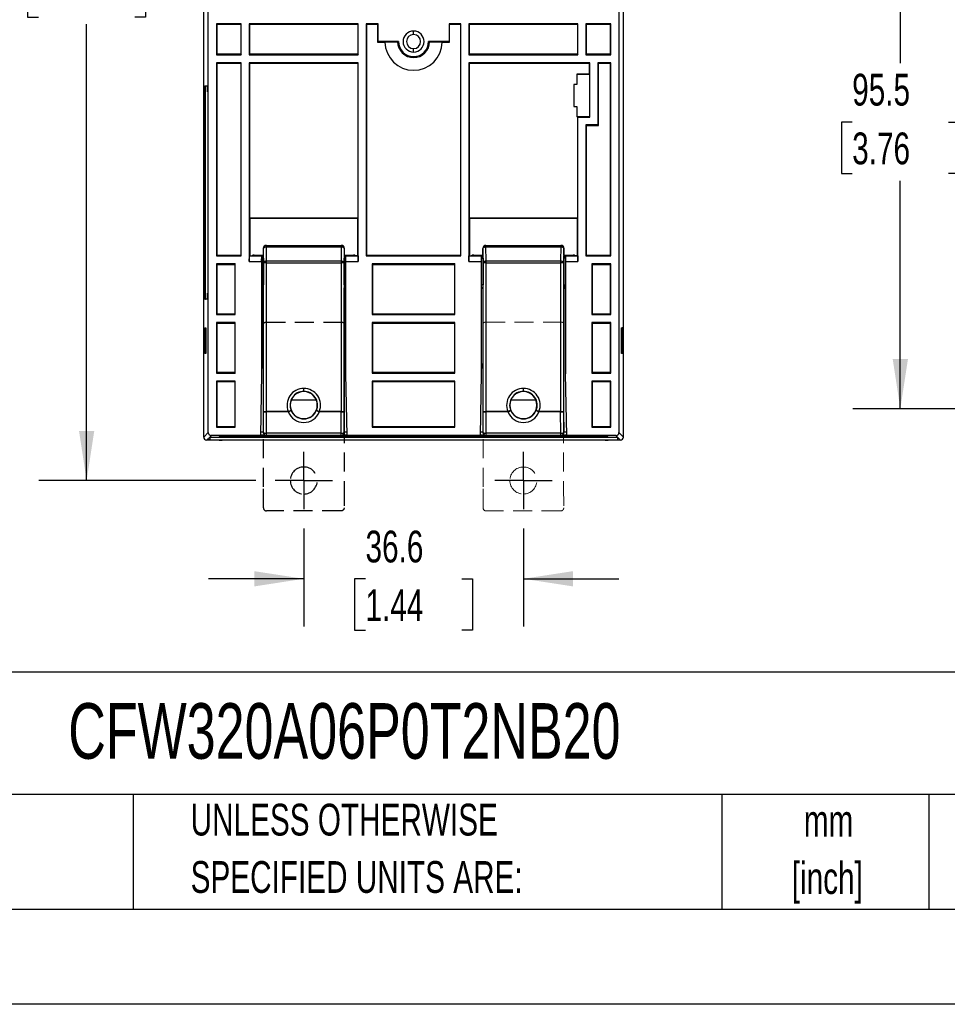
# Model space of a CAD drawing. Header units: millimetres. Extents: x 0 to 699, y 0 to 540.
# Tile 21 of 38: x 391 to 545, y 0 to 164. Entities that reach past the tile are written whole.
import ezdxf

# ---------------------------------------------------------------- set-up
doc = ezdxf.new("R2010")
doc.units = ezdxf.units.MM
doc.header["$LTSCALE"] = 2.5
doc.linetypes.add('CENTERX2', pattern=[20.32, 12.7, -2.54, 2.54, -2.54])
doc.linetypes.add('HIDDEN', pattern=[1.905, 1.27, -0.635])
doc.layers.add('CENTER', color=40, linetype='CENTERX2')
doc.layers.add('HIDDEN', color=102, linetype='HIDDEN')
doc.layers.add('DIMENSIONS', color=140, linetype='Continuous', lineweight=25)
doc.layers.add('TEXT', color=140, linetype='Continuous', lineweight=25)
doc.styles.add('SLDTEXTSTYLE0', font='TXT', dxfattribs={"width": 0.7})
doc.dimstyles.new('SLDDIMSTYLE0', dxfattribs={"dimtxt": 5.39502, "dimasz": 8.255, "dimexe": 0, "dimexo": 0.0625, "dimgap": 1.348755, "dimtad": 0, "dimtih": 1, "dimtoh": 1, "dimrnd": 1e-09, "dimzin": 12, "dimdsep": 46, "dimtxsty": 'SLDTEXTSTYLE0', "dimsah": 1, "dimcen": 0.09, "dimadec": 0, "dimazin": 3, "dimtfac": 1, "dimtofl": 0, "dimtmove": 0, "dimatfit": 3, "dimfxl": 0, "dimfrac": 2, "dimtolj": 1, "dimtzin": 12, "dimarcsym": 0})
doc.dimstyles.new('SLDDIMSTYLE1', dxfattribs={"dimtxt": 5.39502, "dimasz": 8.255, "dimexe": 0, "dimexo": 0.0625, "dimgap": 1.348755, "dimtad": 0, "dimtih": 1, "dimtoh": 1, "dimrnd": 1e-09, "dimzin": 12, "dimdsep": 46, "dimtxsty": 'SLDTEXTSTYLE0', "dimsah": 1, "dimcen": 0.09, "dimadec": 0, "dimazin": 3, "dimtfac": 1, "dimtmove": 0, "dimatfit": 0, "dimfxl": 0, "dimfrac": 2, "dimtolj": 1, "dimtzin": 12, "dimarcsym": 0})

# ---------------------------------------------------------------- blocks, each defined once
blk = doc.blocks.new('SW_NOTE_0_1')
at = {"layer": 'TEXT', "color": 0, "linetype": 'CENTERX2', "lineweight": 18, "char_height": 5.292, "attachment_point": 2, "style": 'SLDTEXTSTYLE0'}
for s, insert in [('mm', (7.11, 6.82)), ('[inch]', (6.9, -2.73))]:
    blk.add_mtext(s, dxfattribs=dict(at, insert=insert))
blk = doc.blocks.new('SW_NOTE_0_2')
at = {"layer": 'TEXT', "color": 0, "linetype": 'CENTERX2', "lineweight": 18, "char_height": 5.2917, "attachment_point": 1, "style": 'SLDTEXTSTYLE0'}
for s, insert in [('UNLESS OTHERWISE', (0, 6.82)), ('SPECIFIED UNITS ARE:', (0, -2.73))]:
    blk.add_mtext(s, dxfattribs=dict(at, insert=insert))
blk = doc.blocks.new('_D_11')
at = {"layer": 'DIMENSIONS'}
for p, q in [((437.87, 79.27), (437.87, 62.93)), ((474.47, 79.27), (474.47, 62.93)), ((437.87, 70.87), (422, 70.87)), ((448.16, 70.87), (446.35, 70.87)), ((446.35, 70.87), (446.35, 62.29)), ((464.19, 70.87), (466, 70.87)), ((466, 70.87), (466, 62.29)), ((474.47, 70.87), (490.35, 70.87)), ((446.35, 62.29), (448.16, 62.29)), ((466, 62.29), (464.19, 62.29))]:
    blk.add_line(p, q, dxfattribs=at)
for points in [[(437.87, 70.87), (429.62, 72.14), (429.62, 69.6)], [(474.47, 70.87), (482.73, 69.6), (482.73, 72.14)]]:
    blk.add_solid(points, dxfattribs=at)
at = {"layer": 'DIMENSIONS', "char_height": 5.292, "attachment_point": 1, "style": 'SLDTEXTSTYLE0'}
for s, insert in [('36.6', (448.16, 78.89)), ('1.44', (448.16, 69.11))]:
    blk.add_mtext(s, dxfattribs=dict(at, insert=insert))
blk = doc.blocks.new('_D_14')
at = {"layer": 'DIMENSIONS'}
for p, q in [((429.89, 258.74), (393.75, 258.74)), ((401.69, 258.74), (401.69, 182.77)), ((393.67, 172.99), (391.86, 172.99)), ((391.86, 172.99), (391.86, 164.42)), ((409.7, 172.99), (411.51, 172.99)), ((411.51, 172.99), (411.51, 164.42)), ((391.86, 164.42), (393.67, 164.42)), ((411.51, 164.42), (409.7, 164.42)), ((401.69, 87.24), (401.69, 163.21)), ((429.91, 87.24), (393.75, 87.24))]:
    blk.add_line(p, q, dxfattribs=at)
for points in [[(401.69, 258.74), (400.42, 250.49), (402.96, 250.49)], [(401.69, 87.24), (402.96, 95.49), (400.42, 95.49)]]:
    blk.add_solid(points, dxfattribs=at)
at = {"layer": 'DIMENSIONS', "char_height": 5.292, "attachment_point": 1, "style": 'SLDTEXTSTYLE0'}
for s, insert in [('171.5', (391.43, 181.02)), ('6.75', (393.67, 171.24))]:
    blk.add_mtext(s, dxfattribs=dict(at, insert=insert))
blk = doc.blocks.new('SW_CENTERMARKSYMBOL_7')
at = {"layer": 'CENTER', "color": 0}
for p, q in [((0, 2.54), (0, 4.79)), ((0, 0), (0, 2.54)), ((-2.54, 0), (-4.79, 0)), ((0, 0), (-2.54, 0)), ((0, 0), (0, -2.54)), ((0, 0), (2.54, 0)), ((2.54, 0), (4.79, 0)), ((0, -2.54), (0, -4.79))]:
    blk.add_line(p, q, dxfattribs=at)
blk = doc.blocks.new('SW_CENTERMARKSYMBOL_8')
at = {"layer": 'CENTER', "color": 0}
for p, q in [((0, 2.54), (0, 4.79)), ((0, 0), (0, 2.54)), ((-2.54, 0), (-4.79, 0)), ((0, 0), (-2.54, 0)), ((0, 0), (0, -2.54)), ((0, 0), (2.54, 0)), ((2.54, 0), (4.79, 0)), ((0, -2.54), (0, -4.79))]:
    blk.add_line(p, q, dxfattribs=at)
blk = doc.blocks.new('_D_17')
at = {"layer": 'DIMENSIONS'}
for p, q in [((552.71, 194.69), (529.34, 194.69)), ((537.28, 194.69), (537.28, 156.73)), ((529.26, 146.94), (527.45, 146.94)), ((527.45, 146.94), (527.45, 138.37)), ((545.29, 146.94), (547.11, 146.94)), ((547.11, 146.94), (547.11, 138.37)), ((527.45, 138.37), (529.26, 138.37)), ((547.11, 138.37), (545.29, 138.37)), ((537.28, 99.2), (537.28, 137.16)), ((552.3, 99.2), (529.34, 99.2))]:
    blk.add_line(p, q, dxfattribs=at)
for points in [[(537.28, 194.69), (536.01, 186.44), (538.55, 186.44)], [(537.28, 99.2), (538.55, 107.45), (536.01, 107.45)]]:
    blk.add_solid(points, dxfattribs=at)
at = {"layer": 'DIMENSIONS', "char_height": 5.292, "attachment_point": 1, "style": 'SLDTEXTSTYLE0'}
for s, insert in [('95.5', (529.26, 154.97)), ('3.76', (529.26, 145.19))]:
    blk.add_mtext(s, dxfattribs=dict(at, insert=insert))

msp = doc.modelspace()

# ---------------------------------------------------------------- linework, layer by layer
for p, q in [((421.205, 94.469), (421.205, 251.408)), ((491.144, 94.469), (491.144, 251.408)), ((421.965, 95.229), (421.965, 184.849)), ((490.385, 184.849), (490.385, 95.229)), ((427.462, 163.316), (423.334, 163.316)), ((423.334, 163.316), (423.334, 158.141)), ((423.334, 163.316), (423.421, 163.229)), ((423.421, 158.229), (423.421, 163.229)), ((423.421, 163.229), (427.375, 163.229)), ((427.375, 163.229), (427.462, 163.316)), ((427.375, 163.229), (427.375, 158.229)), ((427.462, 158.141), (427.462, 163.316)), ((446.962, 163.316), (428.788, 163.316)), ((428.788, 163.316), (428.788, 158.141)), ((428.788, 163.316), (428.875, 163.229)), ((428.875, 158.229), (428.875, 163.229)), ((428.875, 163.229), (446.875, 163.229)), ((446.875, 163.229), (446.962, 163.316)), ((446.875, 163.229), (446.875, 158.229)), ((446.962, 158.141), (446.962, 163.316)), ((448.288, 163.316), (448.288, 124.641)), ((450.262, 163.316), (448.288, 163.316)), ((448.375, 163.229), (448.288, 163.316)), ((448.375, 124.729), (448.375, 163.229)), ((448.375, 163.229), (450.175, 163.229)), ((450.175, 163.229), (450.262, 163.316)), ((450.175, 163.229), (450.175, 160.249)), ((450.262, 160.336), (450.262, 163.316)), ((464.062, 163.316), (462.088, 163.316)), ((462.088, 163.316), (462.088, 160.336)), ((462.175, 163.229), (462.088, 163.316)), ((462.175, 160.249), (462.175, 163.229)), ((462.175, 163.229), (463.975, 163.229)), ((463.975, 163.229), (464.062, 163.316)), ((463.975, 163.229), (463.975, 124.729)), ((464.062, 124.641), (464.062, 163.316)), ((465.388, 163.316), (465.388, 158.141)), ((483.562, 163.316), (465.388, 163.316)), ((465.475, 163.229), (465.388, 163.316)), ((465.475, 158.229), (465.475, 163.229)), ((465.475, 163.229), (483.475, 163.229)), ((483.475, 163.229), (483.562, 163.316)), ((483.475, 163.229), (483.475, 158.229)), ((483.562, 158.141), (483.562, 163.316)), ((484.888, 163.316), (484.888, 158.141)), ((489.016, 163.316), (484.888, 163.316)), ((484.975, 163.229), (484.888, 163.316)), ((484.975, 158.229), (484.975, 163.229)), ((484.975, 163.229), (488.929, 163.229)), ((488.929, 163.229), (489.016, 163.316)), ((488.929, 163.229), (488.929, 158.229)), ((489.016, 158.141), (489.016, 163.316)), ((456.175, 161.509), (456.175, 162.086)), ((450.175, 160.249), (450.262, 160.336)), ((450.175, 160.249), (451.4, 160.249)), ((453.675, 160.336), (450.262, 160.336)), ((451.4, 160.249), (453.5, 160.302)), ((453.5, 160.302), (453.675, 160.336)), ((456.175, 158.586), (456.175, 159.164)), ((462.088, 160.336), (458.675, 160.336)), ((458.85, 160.302), (458.675, 160.336)), ((458.85, 160.302), (460.95, 160.249)), ((460.95, 160.249), (462.175, 160.249)), ((462.175, 160.249), (462.088, 160.336)), ((423.421, 158.229), (423.334, 158.141)), ((423.334, 158.141), (427.462, 158.141)), ((427.375, 158.229), (423.421, 158.229)), ((427.375, 158.229), (427.462, 158.141)), ((428.875, 158.229), (428.788, 158.141)), ((428.788, 158.141), (446.962, 158.141)), ((446.875, 158.229), (428.875, 158.229)), ((446.875, 158.229), (446.962, 158.141)), ((465.388, 158.141), (465.475, 158.229)), ((465.388, 158.141), (483.562, 158.141)), ((483.475, 158.229), (465.475, 158.229)), ((483.475, 158.229), (483.562, 158.141)), ((484.888, 158.141), (484.975, 158.229)), ((484.888, 158.141), (489.016, 158.141)), ((488.929, 158.229), (484.975, 158.229)), ((488.929, 158.229), (489.016, 158.141)), ((427.462, 156.816), (423.334, 156.816)), ((423.334, 156.816), (423.334, 124.641)), ((423.334, 156.816), (423.421, 156.729)), ((423.421, 124.729), (423.421, 156.729)), ((423.421, 156.729), (427.375, 156.729)), ((427.375, 156.729), (427.462, 156.816)), ((427.375, 156.729), (427.375, 124.729)), ((427.462, 124.641), (427.462, 156.816)), ((446.962, 156.816), (428.788, 156.816)), ((428.788, 156.816), (428.788, 123.729)), ((428.875, 156.729), (428.788, 156.816)), ((428.875, 130.943), (428.875, 156.729)), ((428.875, 156.729), (446.875, 156.729)), ((446.875, 156.729), (446.962, 156.816)), ((446.875, 156.729), (446.875, 130.943)), ((446.962, 123.729), (446.962, 156.816)), ((485.562, 156.816), (465.388, 156.816)), ((465.388, 156.816), (465.388, 123.729)), ((465.475, 156.729), (465.388, 156.816)), ((465.475, 130.943), (465.475, 156.729)), ((465.475, 156.729), (485.475, 156.729)), ((485.475, 156.729), (485.562, 156.816)), ((485.475, 154.894), (485.475, 156.729)), ((485.562, 147.73), (485.562, 156.816)), ((489.016, 156.816), (486.888, 156.816)), ((486.888, 156.816), (486.888, 146.443)), ((486.975, 156.729), (486.888, 156.816)), ((486.975, 146.355), (486.975, 156.729)), ((486.975, 156.729), (488.929, 156.729)), ((488.929, 156.729), (489.016, 156.816)), ((488.929, 156.729), (488.929, 124.729)), ((489.016, 124.641), (489.016, 156.816)), ((485.475, 154.894), (483.349, 154.894)), ((483.349, 154.894), (483.349, 153.193)), ((483.351, 154.892), (483.349, 154.894)), ((483.351, 154.892), (483.351, 153.191)), ((483.351, 154.892), (485.473, 154.892)), ((485.473, 154.892), (485.475, 154.894)), ((485.473, 154.892), (485.473, 147.819)), ((421.377, 152.944), (421.888, 152.944)), ((421.377, 152.944), (421.504, 152.942)), ((421.504, 152.942), (421.888, 152.942)), ((483.349, 153.193), (482.888, 153.193)), ((482.888, 153.193), (482.888, 149.518)), ((482.89, 153.191), (482.888, 153.193)), ((482.89, 153.191), (482.89, 149.52)), ((483.351, 153.191), (482.89, 153.191)), ((483.349, 153.193), (483.351, 153.191)), ((421.369, 118.439), (421.369, 151.939)), ((421.369, 151.939), (421.496, 151.939)), ((421.496, 118.439), (421.496, 151.939)), ((421.897, 151.939), (421.897, 118.439)), ((482.888, 149.518), (482.89, 149.52)), ((482.888, 149.518), (483.349, 149.518)), ((482.89, 149.52), (483.351, 149.52)), ((483.351, 149.52), (483.349, 149.518)), ((483.349, 149.518), (483.349, 147.817)), ((483.351, 149.52), (483.351, 147.819)), ((483.349, 147.817), (483.351, 147.819)), ((483.475, 147.817), (483.349, 147.817)), ((485.473, 147.819), (483.351, 147.819)), ((483.475, 147.817), (483.475, 130.943)), ((483.562, 147.73), (483.475, 147.817)), ((483.562, 123.729), (483.562, 147.73)), ((483.562, 147.73), (485.562, 147.73)), ((485.562, 147.73), (485.473, 147.819)), ((484.888, 146.443), (484.888, 124.641)), ((486.888, 146.443), (484.888, 146.443)), ((484.975, 146.355), (484.888, 146.443)), ((484.975, 124.729), (484.975, 146.355)), ((484.975, 146.355), (486.975, 146.355)), ((486.975, 146.355), (486.888, 146.443)), ((428.877, 130.941), (428.875, 130.943)), ((446.875, 130.943), (428.875, 130.943)), ((428.877, 130.941), (428.877, 124.788)), ((428.877, 130.941), (446.873, 130.941)), ((446.875, 130.943), (446.873, 130.941)), ((446.873, 124.788), (446.873, 130.941)), ((465.477, 130.941), (465.475, 130.943)), ((483.475, 130.943), (465.475, 130.943)), ((465.477, 130.941), (465.477, 124.788)), ((465.477, 130.941), (483.473, 130.941)), ((483.475, 130.943), (483.473, 130.941)), ((483.473, 124.788), (483.473, 130.941)), ((431.615, 126.386), (431.638, 126.364)), ((431.615, 126.386), (444.135, 126.386)), ((431.638, 126.364), (431.638, 126.178)), ((431.638, 126.364), (444.112, 126.364)), ((444.135, 126.386), (444.112, 126.364)), ((444.112, 126.364), (444.112, 126.178)), ((468.215, 126.386), (468.238, 126.364)), ((468.215, 126.386), (480.735, 126.386)), ((468.238, 126.364), (468.238, 126.178)), ((468.238, 126.364), (480.712, 126.364)), ((480.735, 126.386), (480.712, 126.364)), ((480.712, 126.364), (480.712, 126.178)), ((423.421, 124.729), (423.334, 124.641)), ((423.334, 124.641), (427.462, 124.641)), ((427.375, 124.729), (423.421, 124.729)), ((427.375, 124.729), (427.462, 124.641)), ((428.788, 123.729), (428.804, 124.658)), ((428.804, 124.658), (428.846, 124.7)), ((428.804, 124.658), (430.861, 124.658)), ((428.846, 124.758), (428.877, 124.788)), ((428.846, 124.7), (428.846, 124.758)), ((428.875, 124.671), (428.846, 124.7)), ((428.875, 124.671), (430.875, 124.671)), ((429.602, 124.786), (429.581, 124.765)), ((429.581, 124.765), (431.136, 124.765)), ((429.581, 124.765), (429.581, 124.671)), ((429.602, 124.786), (431.115, 124.786)), ((430.845, 123.729), (430.861, 124.658)), ((430.861, 124.658), (430.875, 124.671)), ((430.875, 124.671), (430.875, 106.729)), ((431.115, 125.886), (431.115, 124.786)), ((431.115, 125.886), (431.138, 125.864)), ((431.115, 124.786), (431.136, 124.765)), ((431.171, 123.49), (431.138, 125.864)), ((431.671, 123.805), (431.638, 126.178)), ((431.638, 126.178), (444.112, 126.178)), ((444.112, 126.178), (444.079, 123.805)), ((444.612, 125.864), (444.578, 123.49)), ((444.612, 125.864), (444.634, 125.886)), ((444.613, 124.765), (444.634, 124.786)), ((444.613, 124.765), (446.168, 124.765)), ((444.634, 124.786), (444.634, 125.886)), ((444.634, 124.786), (446.147, 124.786)), ((444.875, 106.729), (444.875, 124.671)), ((444.875, 124.671), (444.888, 124.658)), ((446.875, 124.671), (444.875, 124.671)), ((444.905, 123.729), (444.888, 124.658)), ((444.888, 124.658), (446.946, 124.658)), ((446.168, 124.765), (446.147, 124.786)), ((446.168, 124.671), (446.168, 124.765)), ((446.873, 124.788), (446.904, 124.758)), ((446.904, 124.7), (446.875, 124.671)), ((446.904, 124.758), (446.904, 124.7)), ((446.904, 124.7), (446.946, 124.658)), ((446.946, 124.658), (446.962, 123.729)), ((448.288, 124.641), (448.375, 124.729)), ((448.288, 124.641), (464.062, 124.641)), ((463.975, 124.729), (448.375, 124.729)), ((463.975, 124.729), (464.062, 124.641)), ((465.388, 123.729), (465.404, 124.658)), ((465.404, 124.658), (465.446, 124.7)), ((465.404, 124.658), (467.461, 124.658)), ((465.446, 124.758), (465.477, 124.788)), ((465.446, 124.7), (465.446, 124.758)), ((465.475, 124.671), (465.446, 124.7)), ((465.475, 124.671), (467.475, 124.671)), ((466.202, 124.786), (466.181, 124.765)), ((466.181, 124.765), (467.736, 124.765)), ((466.181, 124.765), (466.181, 124.671)), ((466.202, 124.786), (467.715, 124.786)), ((467.461, 124.658), (467.445, 123.729)), ((467.461, 124.658), (467.475, 124.671)), ((467.475, 106.729), (467.475, 124.671)), ((467.715, 125.886), (467.715, 124.786)), ((467.715, 125.886), (467.738, 125.864)), ((467.715, 124.786), (467.736, 124.765)), ((467.771, 123.49), (467.738, 125.864)), ((468.271, 123.805), (468.238, 126.178)), ((468.238, 126.178), (480.712, 126.178)), ((480.712, 126.178), (480.679, 123.805)), ((481.212, 125.864), (481.178, 123.49)), ((481.212, 125.864), (481.234, 125.886)), ((481.213, 124.765), (481.234, 124.786)), ((481.213, 124.765), (482.768, 124.765)), ((481.234, 124.786), (481.234, 125.886)), ((481.234, 124.786), (482.747, 124.786)), ((481.475, 124.671), (481.475, 106.729)), ((481.488, 124.658), (481.475, 124.671)), ((483.475, 124.671), (481.475, 124.671)), ((481.505, 123.729), (481.488, 124.658)), ((481.488, 124.658), (483.546, 124.658)), ((482.768, 124.765), (482.747, 124.786)), ((482.768, 124.671), (482.768, 124.765)), ((483.473, 124.788), (483.504, 124.758)), ((483.504, 124.7), (483.475, 124.671)), ((483.504, 124.758), (483.504, 124.7)), ((483.504, 124.7), (483.546, 124.658)), ((483.546, 124.658), (483.562, 123.729)), ((484.888, 124.641), (484.975, 124.729)), ((484.888, 124.641), (489.016, 124.641)), ((488.929, 124.729), (484.975, 124.729)), ((488.929, 124.729), (489.016, 124.641)), ((426.462, 123.316), (423.334, 123.316)), ((423.334, 123.316), (423.334, 114.878)), ((423.421, 123.229), (423.334, 123.316)), ((423.421, 114.965), (423.421, 123.229)), ((423.421, 123.229), (426.375, 123.229)), ((426.462, 123.316), (426.375, 123.229)), ((426.375, 123.229), (426.375, 114.965)), ((426.462, 114.878), (426.462, 123.316)), ((428.788, 123.729), (430.845, 123.729)), ((430.845, 123.729), (430.845, 105.029)), ((430.875, 124.265), (431.145, 124.265)), ((431.145, 124.265), (431.145, 119.798)), ((431.171, 98.743), (431.171, 123.49)), ((431.671, 123.49), (431.171, 123.49)), ((431.671, 123.805), (444.079, 123.805)), ((431.671, 123.49), (431.671, 123.805)), ((431.671, 98.743), (431.671, 123.49)), ((431.671, 123.49), (444.079, 123.49)), ((444.079, 123.805), (444.079, 123.49)), ((444.079, 123.49), (444.079, 98.743)), ((444.578, 123.49), (444.079, 123.49)), ((444.578, 123.49), (444.578, 98.743)), ((444.605, 119.798), (444.605, 124.265)), ((444.875, 124.265), (444.605, 124.265)), ((444.905, 105.029), (444.905, 123.729)), ((444.905, 123.729), (446.962, 123.729)), ((463.062, 123.316), (449.288, 123.316)), ((449.288, 123.316), (449.288, 114.878)), ((449.375, 123.229), (449.288, 123.316)), ((449.375, 114.965), (449.375, 123.229)), ((449.375, 123.229), (462.975, 123.229)), ((463.062, 123.316), (462.975, 123.229)), ((462.975, 123.229), (462.975, 114.965)), ((463.062, 114.878), (463.062, 123.316)), ((465.388, 123.729), (467.445, 123.729)), ((467.445, 123.729), (467.445, 105.029)), ((467.475, 124.265), (467.745, 124.265)), ((467.745, 124.265), (467.745, 119.798)), ((467.771, 98.743), (467.771, 123.49)), ((468.271, 123.49), (467.771, 123.49)), ((468.271, 123.805), (480.679, 123.805)), ((468.271, 123.49), (468.271, 123.805)), ((468.271, 98.743), (468.271, 123.49)), ((468.271, 123.49), (480.679, 123.49)), ((480.679, 123.805), (480.679, 123.49)), ((480.679, 123.49), (480.679, 98.743)), ((481.178, 123.49), (480.679, 123.49)), ((481.178, 123.49), (481.178, 98.743)), ((481.205, 119.798), (481.205, 124.265)), ((481.475, 124.265), (481.205, 124.265)), ((481.505, 105.029), (481.505, 123.729)), ((481.505, 123.729), (483.562, 123.729)), ((489.016, 123.316), (485.888, 123.316)), ((485.888, 123.316), (485.888, 114.878)), ((485.888, 123.316), (485.975, 123.229)), ((485.975, 114.965), (485.975, 123.229)), ((485.975, 123.229), (488.929, 123.229)), ((488.929, 123.229), (489.016, 123.316)), ((488.929, 123.229), (488.929, 114.965)), ((489.016, 114.878), (489.016, 123.316)), ((431.145, 119.798), (430.875, 119.798)), ((444.605, 119.798), (444.875, 119.798)), ((467.745, 119.798), (467.475, 119.798)), ((481.205, 119.798), (481.475, 119.798)), ((421.496, 118.439), (421.369, 118.439)), ((431.136, 119.298), (430.875, 119.298)), ((430.875, 119.286), (431.125, 119.286)), ((431.125, 119.286), (431.136, 119.298)), ((431.125, 119.286), (431.125, 95.263)), ((444.625, 119.286), (444.613, 119.298)), ((444.875, 119.298), (444.613, 119.298)), ((444.625, 95.263), (444.625, 119.286)), ((444.625, 119.286), (444.875, 119.286)), ((467.736, 119.298), (467.475, 119.298)), ((467.475, 119.286), (467.725, 119.286)), ((467.725, 119.286), (467.736, 119.298)), ((467.725, 119.286), (467.725, 95.263)), ((481.225, 119.286), (481.213, 119.298)), ((481.475, 119.298), (481.213, 119.298)), ((481.225, 95.263), (481.225, 119.286)), ((481.225, 119.286), (481.475, 119.286)), ((421.377, 117.434), (421.504, 117.436)), ((421.888, 117.434), (421.377, 117.434)), ((421.888, 117.436), (421.504, 117.436)), ((423.421, 114.965), (423.334, 114.878)), ((423.334, 114.878), (426.462, 114.878)), ((426.375, 114.965), (423.421, 114.965)), ((426.375, 114.965), (426.462, 114.878)), ((449.375, 114.965), (449.288, 114.878)), ((449.288, 114.878), (463.062, 114.878)), ((462.975, 114.965), (449.375, 114.965)), ((462.975, 114.965), (463.062, 114.878)), ((485.975, 114.965), (485.888, 114.878)), ((485.888, 114.878), (489.016, 114.878)), ((488.929, 114.965), (485.975, 114.965)), ((488.929, 114.965), (489.016, 114.878)), ((426.462, 113.553), (423.334, 113.553)), ((423.334, 113.553), (423.334, 105.115)), ((423.334, 113.553), (423.421, 113.465)), ((423.421, 105.202), (423.421, 113.465)), ((423.421, 113.465), (426.375, 113.465)), ((426.375, 113.465), (426.462, 113.553)), ((426.375, 113.465), (426.375, 105.202)), ((426.462, 105.115), (426.462, 113.553)), ((463.062, 113.553), (449.288, 113.553)), ((449.288, 113.553), (449.288, 105.115)), ((449.375, 113.465), (449.288, 113.553)), ((449.375, 105.202), (449.375, 113.465)), ((449.375, 113.465), (462.975, 113.465)), ((462.975, 113.465), (463.062, 113.553)), ((462.975, 113.465), (462.975, 105.202)), ((463.062, 105.115), (463.062, 113.553)), ((485.888, 113.553), (485.888, 105.115)), ((489.016, 113.553), (485.888, 113.553)), ((485.975, 113.465), (485.888, 113.553)), ((485.975, 105.202), (485.975, 113.465)), ((485.975, 113.465), (488.929, 113.465)), ((488.929, 113.465), (489.016, 113.553)), ((488.929, 113.465), (488.929, 105.202)), ((489.016, 105.115), (489.016, 113.553)), ((421.368, 112.677), (421.549, 112.677)), ((421.368, 108.401), (421.368, 112.677)), ((421.368, 112.677), (421.495, 112.675)), ((421.495, 112.675), (421.549, 112.675)), ((421.495, 108.403), (421.495, 112.675)), ((421.549, 112.677), (421.549, 108.401)), ((490.801, 112.677), (490.981, 112.677)), ((490.801, 108.401), (490.801, 112.677)), ((490.801, 112.675), (490.854, 112.675)), ((490.981, 112.677), (490.854, 112.675)), ((490.854, 112.675), (490.854, 108.403)), ((490.981, 112.677), (490.981, 108.401)), ((421.495, 108.403), (421.368, 108.401)), ((421.549, 108.401), (421.368, 108.401)), ((421.549, 108.403), (421.495, 108.403)), ((490.854, 108.403), (490.801, 108.403)), ((490.981, 108.401), (490.801, 108.401)), ((490.981, 108.401), (490.854, 108.403)), ((430.875, 106.729), (430.845, 105.029)), ((444.905, 105.029), (444.875, 106.729)), ((467.475, 106.729), (467.445, 105.029)), ((481.475, 106.729), (481.505, 105.029)), ((423.421, 105.202), (423.334, 105.115)), ((423.334, 105.115), (426.462, 105.115)), ((426.375, 105.202), (423.421, 105.202)), ((426.375, 105.202), (426.462, 105.115)), ((430.845, 105.029), (430.665, 94.729)), ((445.084, 94.729), (444.905, 105.029)), ((449.375, 105.202), (449.288, 105.115)), ((449.288, 105.115), (463.062, 105.115)), ((462.975, 105.202), (449.375, 105.202)), ((463.062, 105.115), (462.975, 105.202)), ((467.445, 105.029), (467.265, 94.729)), ((481.684, 94.729), (481.505, 105.029)), ((485.888, 105.115), (485.975, 105.202)), ((485.888, 105.115), (489.016, 105.115)), ((488.929, 105.202), (485.975, 105.202)), ((488.929, 105.202), (489.016, 105.115)), ((423.334, 103.789), (423.334, 96.098)), ((426.462, 103.789), (423.334, 103.789)), ((423.421, 103.702), (423.334, 103.789)), ((423.421, 96.185), (423.421, 103.702)), ((423.421, 103.702), (426.375, 103.702)), ((426.375, 103.702), (426.462, 103.789)), ((426.375, 103.702), (426.375, 96.185)), ((426.462, 96.098), (426.462, 103.789)), ((449.288, 103.789), (449.288, 96.098)), ((463.062, 103.789), (449.288, 103.789)), ((449.375, 103.702), (449.288, 103.789)), ((449.375, 96.185), (449.375, 103.702)), ((449.375, 103.702), (462.975, 103.702)), ((462.975, 103.702), (463.062, 103.789)), ((462.975, 103.702), (462.975, 96.185)), ((463.062, 96.098), (463.062, 103.789)), ((485.888, 103.789), (485.888, 96.098)), ((489.016, 103.789), (485.888, 103.789)), ((485.975, 103.702), (485.888, 103.789)), ((485.975, 96.185), (485.975, 103.702)), ((485.975, 103.702), (488.929, 103.702)), ((488.929, 103.702), (489.016, 103.789)), ((488.929, 103.702), (488.929, 96.185)), ((489.016, 96.098), (489.016, 103.789)), ((437.875, 102.08), (437.875, 102.58)), ((437.875, 102.08), (437.875, 102.036)), ((474.475, 102.08), (474.475, 102.58)), ((474.475, 102.08), (474.475, 102.036)), ((439.957, 100.638), (435.792, 100.638)), ((476.557, 100.638), (472.392, 100.638)), ((431.16, 95.219), (431.171, 98.743)), ((431.171, 98.743), (431.671, 98.743)), ((431.66, 95.132), (431.671, 98.656)), ((435.283, 98.743), (431.671, 98.743)), ((431.671, 98.656), (431.671, 98.743)), ((435.283, 98.656), (431.671, 98.656)), ((435.283, 98.743), (435.747, 98.93)), ((435.283, 98.743), (435.283, 98.656)), ((440.003, 98.93), (440.466, 98.743)), ((444.079, 98.743), (440.466, 98.743)), ((440.466, 98.656), (440.466, 98.743)), ((444.079, 98.656), (440.466, 98.656)), ((444.079, 98.656), (444.079, 98.743)), ((444.079, 98.743), (444.578, 98.743)), ((444.089, 95.132), (444.079, 98.656)), ((444.578, 98.743), (444.589, 95.219)), ((467.76, 95.219), (467.771, 98.743)), ((467.771, 98.743), (468.271, 98.743)), ((468.26, 95.132), (468.271, 98.656)), ((471.883, 98.743), (468.271, 98.743)), ((468.271, 98.656), (468.271, 98.743)), ((471.883, 98.656), (468.271, 98.656)), ((471.883, 98.743), (472.347, 98.93)), ((471.883, 98.743), (471.883, 98.656)), ((476.603, 98.93), (477.066, 98.743)), ((480.679, 98.743), (477.066, 98.743)), ((477.066, 98.656), (477.066, 98.743)), ((480.679, 98.656), (477.066, 98.656)), ((480.679, 98.656), (480.679, 98.743)), ((480.679, 98.743), (481.178, 98.743)), ((480.689, 95.132), (480.679, 98.656)), ((481.178, 98.743), (481.189, 95.219)), ((437.875, 97.536), (437.875, 97.498)), ((474.475, 97.536), (474.475, 97.498)), ((421.205, 94.469), (421.965, 95.229)), ((423.334, 96.098), (423.421, 96.185)), ((423.334, 96.098), (426.462, 96.098)), ((426.375, 96.185), (423.421, 96.185)), ((426.375, 96.185), (426.462, 96.098)), ((431.125, 95.263), (430.675, 95.263)), ((431.16, 95.219), (431.125, 95.254)), ((444.089, 95.132), (431.66, 95.132)), ((431.66, 94.719), (431.66, 95.132)), ((444.089, 94.719), (444.089, 95.132)), ((444.625, 95.254), (444.589, 95.219)), ((445.075, 95.263), (444.625, 95.263)), ((449.288, 96.098), (449.375, 96.185)), ((449.288, 96.098), (463.062, 96.098)), ((462.975, 96.185), (449.375, 96.185)), ((462.975, 96.185), (463.062, 96.098)), ((467.725, 95.263), (467.275, 95.263)), ((467.76, 95.219), (467.725, 95.254)), ((480.689, 95.132), (468.26, 95.132)), ((468.26, 94.719), (468.26, 95.132)), ((480.689, 94.719), (480.689, 95.132)), ((481.225, 95.254), (481.189, 95.219)), ((481.675, 95.263), (481.225, 95.263)), ((485.888, 96.098), (485.975, 96.185)), ((485.888, 96.098), (489.016, 96.098)), ((488.929, 96.185), (485.975, 96.185)), ((488.929, 96.185), (489.016, 96.098)), ((490.385, 95.229), (491.144, 94.469)), ((421.729, 93.993), (421.705, 93.969)), ((424.392, 93.969), (421.705, 93.969)), ((422.201, 94.465), (421.729, 93.993)), ((422.201, 93.993), (421.729, 93.993)), ((422.465, 94.729), (422.201, 94.465)), ((422.201, 94.465), (490.149, 94.465)), ((422.201, 94.465), (422.201, 93.993)), ((422.201, 93.993), (490.149, 93.993)), ((430.665, 94.729), (422.465, 94.729)), ((423.268, 93.989), (423.271, 93.993)), ((423.268, 93.989), (423.268, 93.989)), ((423.79, 94.481), (423.969, 94.663)), ((423.79, 94.481), (423.79, 94.481)), ((424.09, 94.491), (488.26, 94.491)), ((424.09, 94.491), (424.09, 94.478)), ((488.26, 94.478), (424.09, 94.478)), ((424.268, 93.993), (424.267, 93.98)), ((424.391, 93.98), (424.267, 93.98)), ((424.269, 94.666), (433.819, 94.666)), ((425.17, 93.98), (425.17, 93.993)), ((487.18, 93.98), (425.17, 93.98)), ((431.225, 93.969), (425.247, 93.969)), ((428.665, 94.704), (430.665, 94.704)), ((428.665, 94.683), (428.665, 94.704)), ((428.665, 94.697), (447.085, 94.697)), ((428.665, 94.696), (433.716, 94.696)), ((433.716, 94.683), (428.665, 94.683)), ((430.665, 94.704), (430.665, 94.729)), ((431.455, 94.763), (430.666, 94.763)), ((431.269, 94.903), (431.307, 94.865)), ((444.089, 94.719), (431.66, 94.719)), ((433.716, 94.696), (433.82, 94.678)), ((433.716, 94.683), (433.716, 94.696)), ((433.819, 94.666), (433.716, 94.683)), ((433.819, 94.666), (433.82, 94.678)), ((441.93, 94.678), (442.033, 94.696)), ((441.931, 94.666), (441.93, 94.678)), ((442.034, 94.683), (441.931, 94.666)), ((441.931, 94.666), (470.419, 94.666)), ((442.033, 94.696), (447.085, 94.696)), ((442.033, 94.696), (442.034, 94.683)), ((447.085, 94.683), (442.034, 94.683)), ((443.208, 93.969), (442.308, 93.969)), ((445.084, 94.763), (444.295, 94.763)), ((444.443, 94.865), (444.481, 94.903)), ((467.265, 94.729), (445.084, 94.729)), ((445.085, 94.704), (445.084, 94.729)), ((445.085, 94.704), (447.085, 94.704)), ((447.085, 94.704), (447.085, 94.683)), ((451.742, 93.969), (447.274, 93.969)), ((455.097, 93.969), (452.013, 93.969)), ((457.161, 93.969), (455.189, 93.969)), ((460.337, 93.969), (457.716, 93.969)), ((465.076, 93.969), (460.608, 93.969)), ((465.265, 94.704), (467.265, 94.704)), ((465.265, 94.683), (465.265, 94.704)), ((465.265, 94.697), (483.685, 94.697)), ((465.265, 94.696), (470.316, 94.696)), ((470.316, 94.683), (465.265, 94.683)), ((467.265, 94.704), (467.265, 94.729)), ((468.055, 94.763), (467.266, 94.763)), ((467.869, 94.903), (467.907, 94.865)), ((480.689, 94.719), (468.26, 94.719)), ((470.042, 93.969), (469.142, 93.969)), ((470.316, 94.696), (470.42, 94.678)), ((470.316, 94.683), (470.316, 94.696)), ((470.419, 94.666), (470.316, 94.683)), ((470.42, 94.678), (470.419, 94.666)), ((478.53, 94.678), (478.633, 94.696)), ((478.531, 94.666), (478.53, 94.678)), ((478.634, 94.683), (478.531, 94.666)), ((478.531, 94.666), (488.081, 94.666)), ((478.633, 94.696), (483.685, 94.696)), ((478.634, 94.683), (478.633, 94.696)), ((483.685, 94.683), (478.634, 94.683)), ((481.684, 94.763), (480.895, 94.763)), ((481.043, 94.865), (481.081, 94.903)), ((487.103, 93.969), (481.108, 93.969)), ((489.885, 94.729), (481.684, 94.729)), ((481.684, 94.729), (481.685, 94.704)), ((481.685, 94.704), (483.685, 94.704)), ((483.685, 94.704), (483.685, 94.683)), ((487.18, 93.98), (487.18, 93.993)), ((488.082, 93.98), (487.958, 93.98)), ((490.644, 93.969), (487.958, 93.969)), ((488.082, 93.98), (488.082, 93.993)), ((488.26, 94.478), (488.26, 94.491)), ((488.381, 94.663), (488.56, 94.481)), ((488.56, 94.481), (488.56, 94.481)), ((489.078, 93.993), (489.082, 93.989)), ((489.082, 93.989), (489.082, 93.989)), ((489.885, 94.729), (490.149, 94.465)), ((490.149, 94.465), (490.621, 93.993)), ((490.149, 94.465), (490.149, 93.993)), ((490.149, 93.993), (490.621, 93.993)), ((490.621, 93.993), (490.644, 93.969))]:
    msp.add_line(p, q)
at = {"color": 102, "linetype": 'HIDDEN', "lineweight": 18}
for p, q in [((467.771, 110.94), (467.738, 113.314)), ((468.238, 113.628), (480.712, 113.628)), ((481.212, 113.314), (481.178, 110.94)), ((467.771, 86.193), (467.771, 110.94)), ((481.178, 110.94), (481.178, 86.193)), ((467.76, 82.669), (467.771, 86.193)), ((481.178, 86.193), (481.189, 82.669)), ((480.689, 82.169), (468.26, 82.169))]:
    msp.add_line(p, q, dxfattribs=at)
at = {"color": 7, "linetype": 'Continuous'}
msp.add_line((698.506, 0.007), (0.006, 0.007), dxfattribs=at)
at = {"flags": 128}
for points in [[(431.138, 125.864), (431.148, 125.925), (431.178, 125.983), (431.224, 126.037), (431.287, 126.085), (431.362, 126.124), (431.448, 126.153), (431.541, 126.172), (431.638, 126.178)], [(444.112, 126.178), (444.209, 126.172), (444.302, 126.153), (444.388, 126.124), (444.463, 126.085), (444.525, 126.037), (444.572, 125.983), (444.601, 125.925), (444.612, 125.864)], [(467.738, 125.864), (467.748, 125.925), (467.778, 125.983), (467.824, 126.037), (467.887, 126.085), (467.962, 126.124), (468.048, 126.153), (468.141, 126.172), (468.238, 126.178)], [(480.712, 126.178), (480.809, 126.172), (480.902, 126.153), (480.988, 126.124), (481.063, 126.085), (481.125, 126.037), (481.172, 125.983), (481.201, 125.925), (481.212, 125.864)], [(431.171, 123.49), (431.182, 123.551), (431.211, 123.609), (431.258, 123.663), (431.32, 123.711), (431.396, 123.75), (431.481, 123.779), (431.574, 123.798), (431.671, 123.805)], [(444.079, 123.805), (444.175, 123.798), (444.268, 123.779), (444.354, 123.75), (444.43, 123.711), (444.492, 123.663), (444.538, 123.609), (444.568, 123.551), (444.578, 123.49)], [(467.771, 123.49), (467.782, 123.551), (467.811, 123.609), (467.858, 123.663), (467.92, 123.711), (467.996, 123.75), (468.081, 123.779), (468.174, 123.798), (468.271, 123.805)], [(480.679, 123.805), (480.775, 123.798), (480.868, 123.779), (480.954, 123.75), (481.03, 123.711), (481.092, 123.663), (481.138, 123.609), (481.168, 123.551), (481.178, 123.49)]]:
    msp.add_lwpolyline(points, dxfattribs=at)
for centre, radius, start, end in [((456.175, 160.336), 1.75, 90, 270), ((456.175, 160.336), 1.173, 90, 270), ((456.175, 160.336), 1.75, 270, 90), ((456.175, 160.336), 1.173, 270, 90), ((456.175, 160.336), 4.776, 181.04715, 358.95285), ((456.175, 160.336), 2.675, 180.74777, 359.25223), ((456.175, 160.336), 2.5, 180, 0), ((445.75, 152.229), 24.383, 178.31879, 180.68121), ((445.823, 152.228), 24.329, 178.31878, 180.68122), ((388.648, 152.151), 33.249, 359.6338, 1.3662), ((431.638, 125.864), 0.5, 90.02044, 179.97956), ((444.112, 125.864), 0.5, 0.02044, 89.97956), ((468.238, 125.864), 0.5, 90.02044, 179.97956), ((480.712, 125.864), 0.5, 0.02044, 89.97956), ((429.602, 124.287), 0.5, 90.00162, 135.00199), ((429.581, 124.266), 0.5, 89.98118, 125.75295), ((446.169, 124.266), 0.5, 54.24664, 90.01923), ((466.202, 124.287), 0.5, 90.00162, 135.00199), ((466.181, 124.266), 0.5, 89.98118, 125.75295), ((482.769, 124.266), 0.5, 54.24664, 90.01923), ((454.617, 118.226), 33.249, 179.6338, 181.3662), ((454.671, 118.227), 33.176, 179.63381, 181.36619), ((397.516, 118.149), 24.383, 358.31879, 0.68121), ((437.875, 99.786), 2.794, 90, 201.93338), ((437.875, 99.786), 2.294, 90, 201.93338), ((437.875, 99.786), 2.25, 90, 270), ((437.875, 99.786), 2.794, 338.06662, 90), ((437.875, 99.786), 2.294, 338.06662, 90), ((437.875, 99.786), 2.25, 270, 90), ((474.475, 99.786), 2.794, 90, 201.93338), ((474.475, 99.786), 2.294, 90, 201.93338), ((474.475, 99.786), 2.25, 90, 270), ((474.475, 99.786), 2.794, 338.06662, 90), ((474.475, 99.786), 2.294, 338.06662, 90), ((474.475, 99.786), 2.25, 270, 90), ((431.555, 99.471), 0.823, 242.197, 278.0979), ((435.056, 99.572), 0.944, 283.96693, 317.10583), ((437.875, 99.708), 2.797, 202.09665, 337.90335), ((437.875, 99.795), 2.297, 202.13197, 270.00026), ((437.875, 99.795), 2.297, 269.99974, 337.86802), ((440.694, 99.572), 0.944, 222.89417, 256.03307), ((444.194, 99.471), 0.823, 261.9021, 297.803), ((468.155, 99.471), 0.823, 242.197, 278.0979), ((471.656, 99.572), 0.944, 283.96693, 317.10583), ((474.475, 99.708), 2.797, 202.09665, 337.90335), ((474.475, 99.795), 2.297, 202.13197, 270.00026), ((474.475, 99.795), 2.297, 269.99974, 337.86802), ((477.294, 99.572), 0.944, 222.89417, 256.03307), ((480.794, 99.471), 0.823, 261.9021, 297.803), ((422.465, 95.229), 0.5, 179.99951, 270.00049), ((431.544, 95.947), 0.823, 242.197, 278.0979), ((431.66, 95.219), 0.5, 179.98044, 224.99849), ((444.205, 95.947), 0.823, 261.9021, 297.803), ((444.09, 95.219), 0.5, 315.00151, 0.01956), ((468.144, 95.947), 0.823, 242.197, 278.0979), ((468.26, 95.219), 0.5, 179.98044, 224.99849), ((480.805, 95.947), 0.823, 261.9021, 297.803), ((480.69, 95.219), 0.5, 315.00151, 0.01956), ((421.705, 94.469), 0.5, 179.99781, 270.00546), ((424.017, 122.606), 28.627, 268.49934, 270.50036), ((424.007, 102.153), 7.675, 268.38028, 270.61942), ((424.202, 85.088), 9.578, 89.59835, 91.39296), ((424.47, 94.28), 0.3, 253.26896, 270), ((431.66, 95.219), 0.5, 225, 270), ((444.09, 95.219), 0.5, 269.98044, 314.99849), ((468.26, 95.219), 0.5, 225, 270), ((480.69, 95.219), 0.5, 269.98044, 314.99849), ((487.88, 94.28), 0.3, 270, 286.73104), ((488.163, 86.809), 7.858, 88.41051, 90.59817), ((488.332, 122.606), 28.627, 269.49964, 271.50066), ((488.328, 103.876), 9.398, 269.5859, 271.41441), ((490.644, 94.469), 0.5, 269.99781, 0.00219)]:
    msp.add_arc(centre, radius, start, end)
at = {"color": 102, "linetype": 'HIDDEN', "lineweight": 18}
for start, end in [(90, 180), (270, 90), (180, 270)]:
    msp.add_arc((474.475, 87.236), 2.25, start, end, dxfattribs=at)
for centre, major_axis, ratio, start_param, end_param in [((431.615, 125.886), (-0.354, 0.354), 0.9996955, 5.4979394, 7.0684312), ((444.134, 125.886), (0.354, 0.354), 0.9996955, 5.4979394, 7.0684312), ((468.215, 125.886), (-0.354, 0.354), 0.9996955, 5.4979394, 7.0684312), ((480.734, 125.886), (0.354, 0.354), 0.9996955, 5.4979394, 7.0684312), ((431.136, 124.265), (0, 0.5), 0.0174551, 4.712389, 6.265732), ((444.614, 124.265), (0, 0.5), 0.0174551, 0.0174533, 1.5707963), ((446.147, 124.286), (0, 0.5), 0.9996955, 5.4979394, 6.2831854), ((467.736, 124.265), (0, 0.5), 0.0174551, 4.712389, 6.265732), ((481.214, 124.265), (0, 0.5), 0.0174551, 0.0174533, 1.5707963), ((482.747, 124.286), (0, 0.5), 0.9996955, 5.4979394, 6.2831854), ((431.136, 119.798), (0, 0.5), 0.0174551, 3.1590459, 4.712389), ((444.614, 119.798), (0, 0.5), 0.0174551, 1.5707963, 3.1241394), ((467.736, 119.798), (0, 0.5), 0.0174551, 3.1590459, 4.712389), ((481.214, 119.798), (0, 0.5), 0.0174551, 1.5707963, 3.1241394), ((431.116, 95.263), (0, 0.5), 0.0174551, 4.6952403, 4.712389), ((431.616, 95.263), (0.192, 0.464), 0.9756194, 1.9719936, 2.7575441), ((444.134, 95.263), (-0.192, 0.464), 0.9756194, 3.5256412, 4.3111917), ((444.634, 95.263), (0, 0.5), 0.0174551, 1.5707963, 1.587945), ((467.716, 95.263), (0, 0.5), 0.0174551, 4.6952403, 4.712389), ((468.216, 95.263), (0.192, 0.464), 0.9756194, 1.9719936, 2.7575441), ((480.734, 95.263), (-0.192, 0.464), 0.9756194, 3.5256412, 4.3111917), ((481.234, 95.263), (0, 0.5), 0.0174551, 1.5707963, 1.587945), ((489.885, 95.229), (-0.354, 0.354), 0.9999239, 2.3562326, 3.9269527), ((424.09, 94.494), (0.3, 0), 0.0087282, 3.4198283, 4.7119281), ((488.26, 94.494), (0.3, 0), 0.0087282, 4.7128498, 6.0049496)]:
    msp.add_ellipse(centre, major_axis=major_axis, ratio=ratio, start_param=start_param, end_param=end_param)
msp.add_ellipse((468.26, 82.669), major_axis=(0.354, 0.354), ratio=0.9996955, start_param=2.3560422, end_param=3.9271431, dxfattribs=at)
for points, knots in [([(467.738, 113.314), (467.738, 113.317), (467.738, 113.322), (467.739, 113.332), (467.741, 113.35), (467.75, 113.385), (467.773, 113.431), (467.819, 113.486), (467.891, 113.543), (468.028, 113.609), (468.158, 113.621), (468.238, 113.628)], [0, 0, 0, 0, 0.01569183, 0.03138365, 0.06276499, 0.12550907, 0.25084869, 0.35558087, 0.50149568, 0.69516744, 1, 1, 1, 1]), ([(480.712, 113.628), (480.735, 113.628), (480.778, 113.626), (480.839, 113.618), (480.894, 113.606), (480.94, 113.592), (480.99, 113.574), (481.031, 113.554), (481.084, 113.523), (481.131, 113.486), (481.176, 113.431), (481.199, 113.385), (481.208, 113.35), (481.211, 113.332), (481.212, 113.322), (481.212, 113.317), (481.212, 113.314)], [0, 0, 0, 0, 0.0871781, 0.1673171, 0.2404145, 0.3064681, 0.3654759, 0.4623472, 0.5002079, 0.6455722, 0.7500035, 0.8749173, 0.9374482, 0.968723, 0.9843615, 1, 1, 1, 1]), ([(481.189, 82.669), (481.189, 82.648), (481.187, 82.606), (481.175, 82.544), (481.155, 82.484), (481.128, 82.427), (481.083, 82.355), (481.011, 82.279), (480.907, 82.214), (480.799, 82.176), (480.725, 82.171), (480.689, 82.169)], [0, 0, 0, 0, 0.0803261, 0.1606521, 0.2409782, 0.3213043, 0.4016304, 0.5645192, 0.7185461, 0.8637073, 1, 1, 1, 1])]:
    msp.add_open_spline(points, degree=3, knots=knots, dxfattribs=at)
at = {"layer": 'HIDDEN'}
for p, q in [((431.171, 110.94), (431.138, 113.314)), ((431.638, 113.628), (444.112, 113.628)), ((444.612, 113.314), (444.578, 110.94)), ((431.171, 86.193), (431.171, 110.94)), ((444.578, 110.94), (444.578, 86.193)), ((431.16, 82.669), (431.171, 86.193)), ((444.578, 86.193), (444.589, 82.669)), ((444.089, 82.169), (431.66, 82.169))]:
    msp.add_line(p, q, dxfattribs=at)
for start, end in [(90, 180), (270, 90), (180, 270)]:
    msp.add_arc((437.875, 87.236), 2.25, start, end, dxfattribs=at)
msp.add_ellipse((431.66, 82.669), major_axis=(0.354, 0.354), ratio=0.9996955, start_param=2.3560422, end_param=3.9271431, dxfattribs=at)
for points, knots in [([(431.138, 113.314), (431.138, 113.317), (431.138, 113.322), (431.139, 113.332), (431.141, 113.35), (431.15, 113.385), (431.173, 113.431), (431.219, 113.486), (431.291, 113.543), (431.428, 113.609), (431.558, 113.621), (431.638, 113.628)], [0, 0, 0, 0, 0.01569183, 0.03138365, 0.06276499, 0.12550907, 0.25084869, 0.35558087, 0.50149568, 0.69516744, 1, 1, 1, 1]), ([(444.112, 113.628), (444.135, 113.628), (444.178, 113.626), (444.239, 113.618), (444.294, 113.606), (444.34, 113.592), (444.39, 113.574), (444.431, 113.554), (444.484, 113.523), (444.531, 113.486), (444.576, 113.431), (444.599, 113.385), (444.608, 113.35), (444.611, 113.332), (444.612, 113.322), (444.612, 113.317), (444.612, 113.314)], [0, 0, 0, 0, 0.0871781, 0.1673171, 0.2404145, 0.3064681, 0.3654759, 0.4623472, 0.5002079, 0.6455722, 0.7500035, 0.8749173, 0.9374482, 0.968723, 0.9843615, 1, 1, 1, 1]), ([(444.589, 82.669), (444.589, 82.648), (444.587, 82.606), (444.575, 82.544), (444.555, 82.484), (444.528, 82.427), (444.483, 82.355), (444.411, 82.279), (444.307, 82.214), (444.199, 82.176), (444.125, 82.171), (444.089, 82.169)], [0, 0, 0, 0, 0.0803261, 0.1606521, 0.2409782, 0.3213043, 0.4016304, 0.5645192, 0.7185461, 0.8637073, 1, 1, 1, 1])]:
    msp.add_open_spline(points, degree=3, knots=knots, dxfattribs=at)
at = {"layer": 'TEXT'}
for p, q in [((682.625, 55.315), (15.875, 55.315)), ((682.625, 34.925), (15.875, 34.925)), ((409.45, 34.925), (409.45, 15.875)), ((507.561, 34.925), (507.561, 15.875)), ((542.03, 34.925), (542.03, 15.875)), ((15.875, 15.875), (682.625, 15.875))]:
    msp.add_line(p, q, dxfattribs=at)

# ---------------------------------------------------------------- block references
at = {"layer": 'CENTER'}
for name, p in [('SW_CENTERMARKSYMBOL_7', (437.875, 87.236)), ('SW_CENTERMARKSYMBOL_8', (474.475, 87.236))]:
    msp.add_blockref(name, p, dxfattribs=at)
at = {"layer": 'TEXT', "linetype": 'CENTERX2', "lineweight": 18}
for name, p in [('SW_NOTE_0_2', (419.02, 26.589)), ('SW_NOTE_0_1', (518.215, 26.404))]:
    msp.add_blockref(name, p, dxfattribs=at)

# ---------------------------------------------------------------- texts
at = {"layer": 'TEXT', "linetype": 'CENTERX2', "lineweight": 18, "insert": (398.628, 50.157), "char_height": 9.26042, "attachment_point": 1, "style": 'SLDTEXTSTYLE0'}
msp.add_mtext('CFW320A06P0T2NB20', dxfattribs=at)

# ---------------------------------------------------------------- dimensions: what is measured, and where the dimension line sits
at = {"layer": 'DIMENSIONS'}
for base, p1, p2, picture, middle in [((401.686, 87.236), (433.061, 258.743), (433.085, 87.236), '_D_14', (401.686, 172.99)), ((537.279, 99.195), (555.885, 194.693), (555.474, 99.195), '_D_17', (537.279, 146.944))]:
    dim = msp.add_linear_dim(base=base, p1=p1, p2=p2, angle=90, dimstyle='SLDDIMSTYLE0', dxfattribs=at)
    dim.commit()
    dim.dimension.update_dxf_attribs({"geometry": picture, "text_midpoint": middle, "dimtype": 160})
dim = msp.add_linear_dim(base=(474.475, 70.866), p1=(437.875, 82.446), p2=(474.475, 82.446), dimstyle='SLDDIMSTYLE1', dxfattribs=at)
dim.commit()
dim.dimension.update_dxf_attribs({"geometry": '_D_11', "text_midpoint": (456.175, 70.866), "dimtype": 160})

doc.saveas('drawing.dxf')
